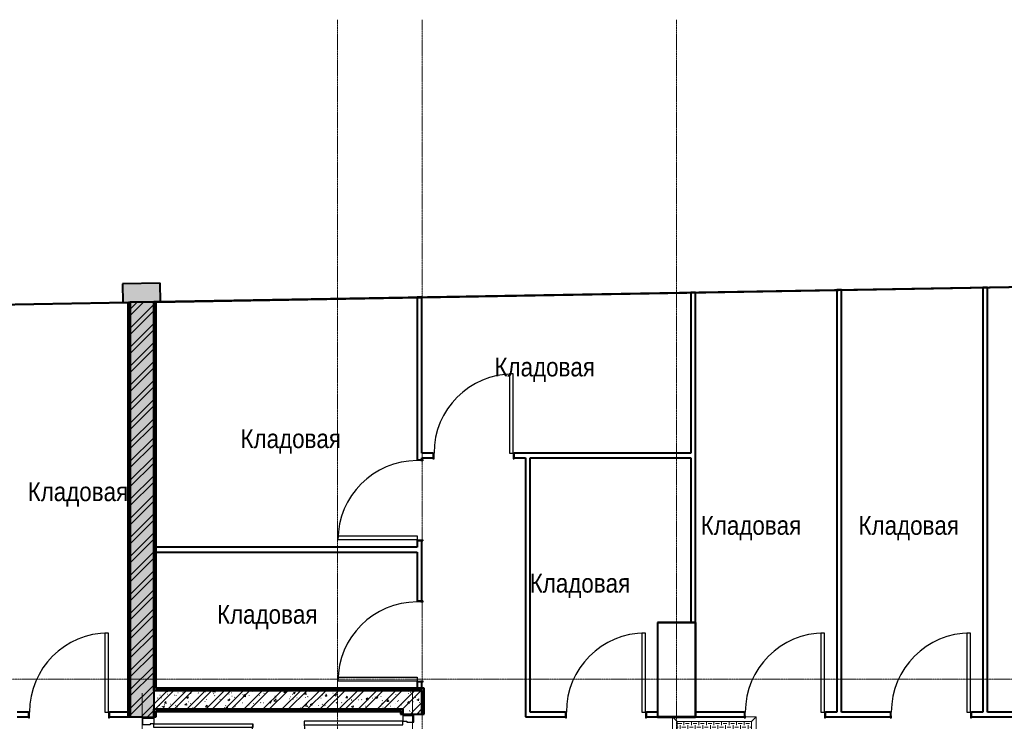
# Model space of a CAD drawing. Header units: millimetres. Extents: x 5617 to 91811, y 7718 to 89253.
# Tile 17 of 66: x 53889 to 64343, y 81803 to 89252. Entities that reach past the tile are written whole.
import ezdxf

# ---------------------------------------------------------------- set-up
doc = ezdxf.new("R2010")
doc.units = ezdxf.units.MM
doc.linetypes.add('ADSK_Линия сетки', pattern=[25, 20, -2.5, 0, -2.5])
doc.linetypes.add('Линия сетки', pattern=[25, 20, -2.5, 0, -2.5])
for name, color, linetype, lineweight in [('Двери', 7, 'Continuous', 18), ('Каркас несущий', 7, 'Continuous', 18), ('Каркас_Импост', 7, 'Continuous', 30), ('Марки помещений', 7, 'Continuous', 20), ('Монтажный зазор', 7, 'Continuous', 30), ('Окна', 7, 'Continuous', 18), ('Оси', 7, 'Continuous', 9), ('Панель', 7, 'Continuous', 30), ('Перекрытия', 7, 'Continuous', 18), ('Стены разрез', 7, 'Continuous', 40), ('Стены штриховка', 7, 'Continuous', 40)]:
    doc.layers.add(name, color=color, linetype=linetype, lineweight=lineweight)
doc.styles.add('Arial_3', font='arial.ttf', dxfattribs={"width": 0.85, "height": 200})
pattern_1 = [(50, (0, 0), (218.62117, -19.1268), [22.86, -251.46]), (355, (0, 0), (-42.2919, 229.2684), [18.288, -201.168]), (100.451, (18.22, -1.6), (176.33107, 210.13963), [19.428, -213.708]), (46.184, (0, 60.96), (325.29495, -50.45164), [34.29, -377.19]), (96.636, (27.1, 56.76), (284.883, 296.9127), [29.142, -320.562]), (351.184, (0, 60.96), (284.8858, 296.9107), [27.432, -301.752]), (21, (30.48, 45.72), (181.93753, -122.71832), [22.86, -251.46]), (326, (30.48, 45.72), (74.1622, 221.0262), [18.288, -201.168]), (71.451, (45.64, 35.5), (256.10035, 98.30526), [19.428, -213.708]), (37.5, (0, 0), (3.70639, 101.465895), [3.353, -195.377, 3.353, -200.863, -201.93]), (37.5, (0, 0), (3.70639, 101.465895), [-402.946, 3.353, -198.577]), (7.5, (0, 0), (80.18358, 120.21653), [3.353, -113.081, 3.353, -190.805, -76.962]), (7.5, (0, 0), (80.18358, 120.21653), [-310.591, 3.353, -73.609]), (327.5, (-67.97, 0), (162.70865, -6.87497), [3.353, -72.847, 3.353, -234.391, -315.468]), (327.5, (-67.97, 0), (162.70865, -6.87497), [-313.944, 3.353, -312.115]), (317.5, (-98.45, 0), (177.75468, 30.51183), [3.353, -95.707, 3.353, -154.534, -224.028]), (317.5, (-98.45, 0), (177.75468, 30.51183), [-256.946, 3.353, -220.675])]
pattern_2 = [(45, (0, 0), (-101.02788, 101.02788), []), (45, (67.35, 0), (-101.02788, 101.02788), [])]
pattern_3 = [(0, (0, 0), (406.4, 101.6), [33.528, -271.272, 33.528, -271.272, -1625.6]), (0, (0, 0), (406.4, 101.6), [-609.6, 33.528, -576.072, 33.528, -271.272, -711.2]), (0, (0, 0), (406.4, 101.6), [-1524, 33.528, -169.672, 33.528, -474.472]), (120, (152.4, 50.8), (-291.18818, 301.15272), [33.528, -271.272, 33.528, -271.272, -1625.6]), (120, (152.4, 50.8), (-291.18818, 301.15272), [-609.6, 33.528, -576.072, 33.528, -271.272, -711.2]), (120, (152.4, 50.8), (-291.18818, 301.15272), [-1524, 33.528, -169.672, 33.528, -474.472]), (240, (203.2, 254), (-115.21182, -402.75272), [33.528, -271.272, 33.528, -271.272, -1625.6]), (240, (203.2, 254), (-115.21182, -402.75272), [-609.6, 33.528, -576.072, 33.528, -271.272, -711.2]), (240, (203.2, 254), (-115.21182, -402.75272), [-1524, 33.528, -169.672, 33.528, -474.472])]

# ---------------------------------------------------------------- blocks, each defined once
blk = doc.blocks.new('101_Дверь_Однопольная - _ПЧ_800х2000_Кладовая_Л-4171007-МКСС_LB02_-11_400__Кабельные конструкции_Лотки_1')
at = {"layer": 'Каркас_Импост', "color": 254, "true_color": 0xcccccc}
for p, q in [((-420, 25), (-430, 25)), ((-430, 25), (-430, -35)), ((-420, -15), (-420, 25)), ((430, 25), (420, 25)), ((420, 25), (420, -15)), ((430, -35), (430, 25)), ((-430, -35), (-419, -35)), ((-419, -15), (-420, -15)), ((-419, -35), (-419, -15)), ((420, -15), (419, -15)), ((419, -15), (419, -35)), ((419, -35), (430, -35))]:
    blk.add_line(p, q, dxfattribs=at)
at = {"layer": 'Монтажный зазор', "color": 254, "true_color": 0xcccccc}
for p, q in [((-430, 25), (-431, 25)), ((-431, 25), (-431, -35)), ((-430, -35), (-430, 25)), ((431, 25), (430, 25)), ((430, 25), (430, -35)), ((431, -35), (431, 25)), ((-431, -35), (-430, -35)), ((430, -35), (431, -35))]:
    blk.add_line(p, q, dxfattribs=at)
at = {"layer": 'Панель', "color": 254, "true_color": 0xcccccc}
for p, q in [((420, 865), (380, 865)), ((380, 865), (380, 25)), ((420, 25), (420, 865)), ((380, 25), (420, 25))]:
    blk.add_line(p, q, dxfattribs=at)
blk.add_arc((420, 25), 840, 90, 180, dxfattribs=at)
blk = doc.blocks.new('101_Дверь_Однопольная - _ПЧ_Мет_1000х2000_Блок кладовых_EI60_Пр-4470926-МКСС_LB02_-11_400__Кабельные конструкции_Лотки_1')
at = {"layer": 'Каркас_Импост', "color": 254, "true_color": 0xcccccc}
for p, q in [((-585, 125), (-525, 125)), ((-585, 10), (-585, 125)), ((-525, 125), (-525, 85)), ((525, 125), (585, 125)), ((525, 85), (525, 125)), ((585, 125), (585, 10)), ((-515, 10), (-585, 10)), ((-525, 85), (-515, 85)), ((-515, 85), (-515, 10)), ((515, 85), (525, 85)), ((515, 10), (515, 85)), ((585, 10), (515, 10))]:
    blk.add_line(p, q, dxfattribs=at)
at = {"layer": 'Монтажный зазор', "color": 254, "true_color": 0xcccccc}
for p, q in [((-600, 125), (-585, 125)), ((-600, 10), (-600, 125)), ((-585, 125), (-585, 10)), ((585, 10), (585, 125)), ((585, 125), (600, 125)), ((600, 125), (600, 10)), ((-585, 10), (-600, 10)), ((600, 10), (585, 10))]:
    blk.add_line(p, q, dxfattribs=at)
at = {"layer": 'Панель', "color": 254, "true_color": 0xcccccc}
for p, q in [((-525, 1175), (-485, 1175)), ((-525, 125), (-525, 1175)), ((-485, 1175), (-485, 125)), ((-485, 125), (-525, 125))]:
    blk.add_line(p, q, dxfattribs=at)
blk.add_arc((-525, 125), 1050, 0, 90, dxfattribs=at)
blk = doc.blocks.new('101_Дверь_Однопольная - _ПЧ_Мет_1000х2000_Блок кладовых_EI60_Л-4428582-МКСС_LB02_-11_400__Кабельные конструкции_Лотки_1')
at = {"layer": 'Каркас_Импост', "color": 254, "true_color": 0xcccccc}
for p, q in [((-525, 100), (-585, 100)), ((-585, 100), (-585, -15)), ((-525, 60), (-525, 100)), ((-515, 60), (-525, 60)), ((-515, -15), (-515, 60)), ((525, 60), (515, 60)), ((515, 60), (515, -15)), ((585, 100), (525, 100)), ((525, 100), (525, 60)), ((585, -15), (585, 100)), ((-585, -15), (-515, -15)), ((515, -15), (585, -15))]:
    blk.add_line(p, q, dxfattribs=at)
at = {"layer": 'Монтажный зазор', "color": 254, "true_color": 0xcccccc}
for p, q in [((-585, 100), (-600, 100)), ((-600, 100), (-600, -15)), ((-585, -15), (-585, 100)), ((600, 100), (585, 100)), ((585, 100), (585, -15)), ((600, -15), (600, 100)), ((-600, -15), (-585, -15)), ((585, -15), (600, -15))]:
    blk.add_line(p, q, dxfattribs=at)
at = {"layer": 'Панель', "color": 254, "true_color": 0xcccccc}
for p, q in [((525, 1150), (485, 1150)), ((485, 1150), (485, 100)), ((525, 100), (525, 1150)), ((485, 100), (525, 100))]:
    blk.add_line(p, q, dxfattribs=at)
blk.add_arc((525, 100), 1050, 90, 180, dxfattribs=at)
blk = doc.blocks.new('101_Дверь_Однопольная - _ПЧ_800х2000_Кладовая_Пр-4171002-МКСС_LB02_-11_400__Кабельные конструкции_Лотки_1')
at = {"layer": 'Каркас_Импост', "color": 254, "true_color": 0xcccccc}
for p, q in [((-430, 25), (-420, 25)), ((-430, -35), (-430, 25)), ((-420, 25), (-420, -15)), ((420, 25), (430, 25)), ((420, -15), (420, 25)), ((430, 25), (430, -35)), ((-419, -35), (-430, -35)), ((-420, -15), (-419, -15)), ((-419, -15), (-419, -35)), ((419, -15), (420, -15)), ((419, -35), (419, -15)), ((430, -35), (419, -35))]:
    blk.add_line(p, q, dxfattribs=at)
at = {"layer": 'Монтажный зазор', "color": 254, "true_color": 0xcccccc}
for p, q in [((-431, 25), (-430, 25)), ((-431, -35), (-431, 25)), ((-430, 25), (-430, -35)), ((430, -35), (430, 25)), ((430, 25), (431, 25)), ((431, 25), (431, -35)), ((-430, -35), (-431, -35)), ((431, -35), (430, -35))]:
    blk.add_line(p, q, dxfattribs=at)
at = {"layer": 'Панель', "color": 254, "true_color": 0xcccccc}
for p, q in [((-420, 865), (-380, 865)), ((-420, 25), (-420, 865)), ((-380, 865), (-380, 25)), ((-380, 25), (-420, 25))]:
    blk.add_line(p, q, dxfattribs=at)
blk.add_arc((-420, 25), 840, 0, 90, dxfattribs=at)
blk = doc.blocks.new('ПР - _ПЧ_1200_250_Оп250-250_Шаг300_Арм16_Арм10-4470910-МКСС_LB02_-11_400__Кабельные конструкции_Лотки_1')
at = {"layer": 'Каркас несущий', "color": 254, "true_color": 0xffcccc}
for p, q in [((-850, 0), (850, 0)), ((-850, 0), (850, 0)), ((570, 0), (600, 0))]:
    blk.add_line(p, q, dxfattribs=at)
blk = doc.blocks.new('ПР - _ПЧ_1200_200_Оп250-250_Шаг300_Арм16_Арм10-V2-МКСС_LB02_-11_400__Кабельные конструкции_Лотки_1')
at = {"layer": 'Каркас несущий', "color": 254, "true_color": 0xffcccc}
for p, q in [((-850, 0), (850, 0)), ((-850, 0), (-600, 0)), ((-515, 0), (515, 0)), ((600, 0), (850, 0))]:
    blk.add_line(p, q, dxfattribs=at)
blk = doc.blocks.new('105_Приямок_C крышкой - 600х800-V6-МКСС_LB02_-11_400__Кабельные конструкции_Лотки_1')
at = {"layer": 'Каркас несущий', "lineweight": 9, "true_color": 0xe4e4e4}
h = blk.add_hatch(dxfattribs=at)
h.set_pattern_fill('FP_4', color=254, style=0, pattern_type=2)
h.set_pattern_definition([(180, (-42.23, -380), (5e-14, 400), [40, -360]), (180, (-122.23, -380), (5e-14, 400), [40, -360]), (180, (-202.23, -380), (5e-14, 400), [40, -360]), (180, (-282.23, -380), (5e-14, 400), [40, -360]), (180, (-362.23, -380), (5e-14, 400), [37.77, -362.23]), (270, (-100, -360), (400, 2e-14), [40, -360]), (270, (-180, -360), (400, 2e-14), [40, -360]), (270, (-260, -360), (400, 2e-14), [40, -360]), (270, (-340, -360), (400, 2e-14), [40, -360]), (270, (-20, -360), (400, 2e-14), [40, -360]), (180, (0, -340), (5e-14, 400), [40, -360]), (180, (-80, -340), (5e-14, 400), [40, -360]), (180, (-160, -340), (5e-14, 400), [40, -360]), (180, (-240, -340), (5e-14, 400), [40, -360]), (180, (-320, -340), (5e-14, 400), [40, -360]), (270, (-57.77, -320), (400, 2e-14), [40, -360]), (270, (-137.77, -320), (400, 2e-14), [40, -360]), (270, (-217.77, -320), (400, 2e-14), [40, -360]), (270, (-297.77, -320), (400, 2e-14), [40, -360]), (270, (-377.77, -320), (400, 2e-14), [40, -360]), (180, (-42.23, -300), (5e-14, 400), [40, -360]), (180, (-122.23, -300), (5e-14, 400), [40, -360]), (180, (-202.23, -300), (5e-14, 400), [40, -360]), (180, (-282.23, -300), (5e-14, 400), [40, -360]), (180, (-362.23, -300), (5e-14, 400), [37.77, -362.23]), (270, (-100, -280), (400, 2e-14), [40, -360]), (270, (-180, -280), (400, 2e-14), [40, -360]), (270, (-260, -280), (400, 2e-14), [40, -360]), (270, (-340, -280), (400, 2e-14), [40, -360]), (270, (-20, -280), (400, 2e-14), [40, -360]), (180, (0, -260), (5e-14, 400), [40, -360]), (180, (-80, -260), (5e-14, 400), [40, -360]), (180, (-160, -260), (5e-14, 400), [40, -360]), (180, (-240, -260), (5e-14, 400), [40, -360]), (180, (-320, -260), (5e-14, 400), [40, -360]), (270, (-57.77, -240), (400, 2e-14), [40, -360]), (270, (-137.77, -240), (400, 2e-14), [40, -360]), (270, (-217.77, -240), (400, 2e-14), [40, -360]), (270, (-297.77, -240), (400, 2e-14), [40, -360]), (270, (-377.77, -240), (400, 2e-14), [40, -360]), (180, (-42.23, -220), (5e-14, 400), [40, -360]), (180, (-122.23, -220), (5e-14, 400), [40, -360]), (180, (-202.23, -220), (5e-14, 400), [40, -360]), (180, (-282.23, -220), (5e-14, 400), [40, -360]), (180, (-362.23, -220), (5e-14, 400), [37.77, -362.23]), (270, (-100, -200), (400, 2e-14), [40, -360]), (270, (-180, -200), (400, 2e-14), [40, -360]), (270, (-260, -200), (400, 2e-14), [40, -360]), (270, (-340, -200), (400, 2e-14), [40, -360]), (270, (-20, -200), (400, 2e-14), [40, -360]), (180, (0, -180), (5e-14, 400), [40, -360]), (180, (-80, -180), (5e-14, 400), [40, -360]), (180, (-160, -180), (5e-14, 400), [40, -360]), (180, (-240, -180), (5e-14, 400), [40, -360]), (180, (-320, -180), (5e-14, 400), [40, -360]), (270, (-57.77, -160), (400, 2e-14), [40, -360]), (270, (-137.77, -160), (400, 2e-14), [40, -360]), (270, (-217.77, -160), (400, 2e-14), [40, -360]), (270, (-297.77, -160), (400, 2e-14), [40, -360]), (270, (-377.77, -160), (400, 2e-14), [40, -360]), (180, (-42.23, -140), (5e-14, 400), [40, -360]), (180, (-122.23, -140), (5e-14, 400), [40, -360]), (180, (-202.23, -140), (5e-14, 400), [40, -360]), (180, (-282.23, -140), (5e-14, 400), [40, -360]), (180, (-362.23, -140), (5e-14, 400), [37.77, -362.23]), (270, (-100, -120), (400, 2e-14), [40, -360]), (270, (-180, -120), (400, 2e-14), [40, -360]), (270, (-260, -120), (400, 2e-14), [40, -360]), (270, (-340, -120), (400, 2e-14), [40, -360]), (270, (-20, -120), (400, 2e-14), [40, -360]), (180, (0, -100), (5e-14, 400), [40, -360]), (180, (-80, -100), (5e-14, 400), [40, -360]), (180, (-160, -100), (5e-14, 400), [40, -360]), (180, (-240, -100), (5e-14, 400), [40, -360]), (180, (-320, -100), (5e-14, 400), [40, -360]), (270, (-57.77, -80), (400, 2e-14), [40, -360]), (270, (-137.77, -80), (400, 2e-14), [40, -360]), (270, (-217.77, -80), (400, 2e-14), [40, -360]), (270, (-297.77, -80), (400, 2e-14), [40, -360]), (270, (-377.77, -80), (400, 2e-14), [40, -360]), (180, (-42.23, -60), (5e-14, 400), [40, -360]), (180, (-122.23, -60), (5e-14, 400), [40, -360]), (180, (-202.23, -60), (5e-14, 400), [40, -360]), (180, (-282.23, -60), (5e-14, 400), [40, -360]), (180, (-362.23, -60), (5e-14, 400), [37.77, -362.23]), (270, (-100, -40), (400, 2e-14), [40, -360]), (270, (-180, -40), (400, 2e-14), [40, -360]), (270, (-260, -40), (400, 2e-14), [40, -360]), (270, (-340, -40), (400, 2e-14), [40, -360]), (270, (-20, -40), (400, 2e-14), [40, -360]), (180, (0, -20), (5e-14, 400), [40, -360]), (180, (-80, -20), (5e-14, 400), [40, -360]), (180, (-160, -20), (5e-14, 400), [40, -360]), (180, (-240, -20), (5e-14, 400), [40, -360]), (180, (-320, -20), (5e-14, 400), [40, -360]), (270, (-57.77, 0), (400, 2e-14), [40, -360]), (270, (-137.77, 0), (400, 2e-14), [40, -360]), (270, (-217.77, 0), (400, 2e-14), [40, -360]), (270, (-297.77, 0), (400, 2e-14), [40, -360]), (270, (-377.77, 0), (400, 2e-14), [40, -360])])
h.paths.add_polyline_path([(-395, -273), (395, -273), (395, 272), (-395, 272), (-395, -77)])
at = {"layer": 'Каркас несущий', "color": 254, "true_color": 0xcccccc}
for p, q in [((-395, 272), (-445, 322)), ((395, 272), (445, 322)), ((-395, -273), (-445, -323)), ((395, -273), (445, -323))]:
    blk.add_line(p, q, dxfattribs=at)
at = {"layer": 'Каркас несущий', "color": 254, "lineweight": 9, "true_color": 0xcccccc}
for p, q in [((395, 272), (-395, 272)), ((-395, 272), (-395, -273)), ((395, -273), (395, 272)), ((-395, -273), (395, -273))]:
    blk.add_line(p, q, dxfattribs=at)
at = {"layer": 'Окна', "color": 254, "true_color": 0xcccccc}
for p, q in [((-445, -323), (-445, 322)), ((-445, 322), (-200, 322)), ((331, 322), (445, 322)), ((445, 322), (445, -323)), ((395, 272), (-395, 272)), ((-395, 272), (-395, -273)), ((395, 272), (395, -273)), ((-395, -273), (395, -273)), ((445, -323), (-445, -323))]:
    blk.add_line(p, q, dxfattribs=at)
blk = doc.blocks.new('135_SLK_GD_AR_rvt-1-МКСС_LB02_-11_400__Кабельные конструкции_Лотки_1')
at = {"layer": 'Стены разрез', "lineweight": 18, "true_color": 0xe0e0e0}
blk.add_hatch(color=254, dxfattribs=at).paths.add_polyline_path([(22870, 86249), (23270, 86256), (23267, 86456), (22867, 86449)])
at = {"layer": 'Стены разрез', "lineweight": 9, "true_color": 0xcccccc}
h = blk.add_hatch(dxfattribs=at)
h.set_pattern_fill('FP_5', color=254, style=0, pattern_type=2)
h.set_pattern_definition(pattern_3)
h.paths.add_polyline_path([(22950, 77200), (22950, 80650), (22930, 80650), (22930, 77200)])
h.paths.add_polyline_path([(22930, 81850), (22950, 81850), (22950, 86251), (22930, 86250), (22930, 82152)])
h = blk.add_hatch(dxfattribs=at)
h.set_pattern_fill('FP_1', color=254, style=0, pattern_type=2)
h.set_pattern_definition(pattern_1)
h.paths.add_polyline_path([(23149, 77550), (23200, 77550), (23200, 80650), (22950, 80650), (22950, 77550), (23077, 77550)])
h.paths.add_polyline_path([(22950, 81850), (23200, 81850), (23200, 86255), (22950, 86251), (22950, 81900)])
h = blk.add_hatch(dxfattribs=at)
h.set_pattern_fill('FP_2', color=254, style=0, pattern_type=2)
h.set_pattern_definition(pattern_2)
h.paths.add_polyline_path([(23149, 77550), (23200, 77550), (23200, 80650), (22950, 80650), (22950, 77550), (23077, 77550)])
h.paths.add_polyline_path([(22950, 81850), (23200, 81850), (23200, 86255), (22950, 86251), (22950, 81900)])
h = blk.add_hatch(dxfattribs=at)
h.set_pattern_fill('FP_5', color=254, style=0, pattern_type=2)
h.set_pattern_definition(pattern_3)
h.paths.add_polyline_path([(23220, 82130), (23220, 86255), (23200, 86255), (23200, 82130)])
h = blk.add_hatch(dxfattribs=at)
h.set_pattern_fill('FP_1', color=254, style=0, pattern_type=2)
h.set_pattern_definition(pattern_1)
h.paths.add_polyline_path([(23200, 81930), (26045, 81930), (26045, 82130), (23200, 82130)])
h = blk.add_hatch(dxfattribs=at)
h.set_pattern_fill('FP_2', color=254, style=0, pattern_type=2)
h.set_pattern_definition(pattern_2)
h.paths.add_polyline_path([(23200, 81930), (26045, 81930), (26045, 82130), (23200, 82130)])
h = blk.add_hatch(dxfattribs=at)
h.set_pattern_fill('FP_5', color=254, style=0, pattern_type=2)
h.set_pattern_definition(pattern_3)
h.paths.add_polyline_path([(26045, 82130), (26065, 82130), (26065, 82150), (23220, 82150), (23220, 82130), (25773, 82130)])
h = blk.add_hatch(dxfattribs=at)
h.set_pattern_fill('FP_5', color=254, style=0, pattern_type=2)
h.set_pattern_definition(pattern_3)
h.paths.add_polyline_path([(23220, 76900), (23220, 80650), (23200, 80650), (23200, 76900)])
h.paths.add_polyline_path([(23220, 81850), (23220, 81930), (23200, 81930), (23200, 81850)])
h = blk.add_hatch(dxfattribs=at)
h.set_pattern_fill('FP_5', color=254, style=0, pattern_type=2)
h.set_pattern_definition(pattern_3)
h.paths.add_polyline_path([(25825, 81910), (25845, 81910), (25845, 81930), (23220, 81930), (23220, 81910), (25773, 81910)])
h = blk.add_hatch(dxfattribs=at)
h.set_pattern_fill('FP_5', color=254, style=0, pattern_type=2)
h.set_pattern_definition(pattern_3)
h.paths.add_polyline_path([(25845, 80650), (25845, 80680), (25825, 80680), (25825, 80650)])
h.paths.add_polyline_path([(25845, 81880), (25845, 81910), (25825, 81910), (25825, 81880)])
h = blk.add_hatch(dxfattribs=at)
h.set_pattern_fill('FP_1', color=254, style=0, pattern_type=2)
h.set_pattern_definition(pattern_1)
h.paths.add_polyline_path([(26045, 80630), (26045, 80680), (25845, 80680), (25845, 80630)])
h.paths.add_polyline_path([(25845, 81880), (26045, 81880), (26045, 81930), (25845, 81930), (25845, 81905)])
h = blk.add_hatch(dxfattribs=at)
h.set_pattern_fill('FP_2', color=254, style=0, pattern_type=2)
h.set_pattern_definition(pattern_2)
h.paths.add_polyline_path([(26045, 80630), (26045, 80680), (25845, 80680), (25845, 80630)])
h.paths.add_polyline_path([(25845, 81880), (26045, 81880), (26045, 81930), (25845, 81930), (25845, 81905)])
at = {"layer": 'Перекрытия', "color": 254, "true_color": 0xcccccc}
for p, q in [((28550, 82850), (28900, 82850)), ((28550, 81900), (28550, 82850)), ((28950, 82850), (28950, 81900)), ((28705, 81850), (28550, 81850))]:
    blk.add_line(p, q, dxfattribs=at)
at = {"layer": 'Стены разрез', "color": 254, "true_color": 0xcccccc}
for p, q in [((23267, 86456), (22867, 86449)), ((35075, 86462), (23225, 86255)), ((23225, 86253), (35075, 86460)), ((23270, 86256), (23267, 86456)), ((22867, 86449), (22870, 86249)), ((28950, 86355), (28900, 86355)), ((28900, 86355), (28900, 84650)), ((28950, 82850), (28950, 86355)), ((30500, 86382), (30450, 86382)), ((30450, 86382), (30450, 81900)), ((30500, 81900), (30500, 86382)), ((32050, 86409), (32000, 86409)), ((32000, 86409), (32000, 81900)), ((32050, 81900), (32050, 86409)), ((22930, 86250), (13970, 86094)), ((13975, 86092), (22925, 86248)), ((22870, 86249), (22950, 86251)), ((22925, 86248), (22925, 81850)), ((22950, 86251), (22930, 86250)), ((22950, 86251), (22950, 86249)), ((22950, 86249), (22950, 86251)), ((23200, 86255), (23270, 86256)), ((23200, 83650), (23200, 86255)), ((23200, 86255), (23200, 82130)), ((23225, 86255), (23200, 86255)), ((23225, 82155), (23225, 86253)), ((26045, 86304), (25995, 86304)), ((25995, 86304), (25995, 84581)), ((26045, 84650), (26045, 86304)), ((26164, 84650), (26045, 84650)), ((26045, 84581), (26045, 84600)), ((26045, 84600), (26164, 84600)), ((28900, 84650), (27026, 84650)), ((27026, 84600), (27145, 84600)), ((27145, 84600), (27145, 81850)), ((27195, 81900), (27195, 84600)), ((27195, 84600), (28900, 84600)), ((28900, 84600), (28900, 82850)), ((25995, 83650), (23200, 83650)), ((25995, 83719), (25995, 83650)), ((26045, 83081), (26045, 83719)), ((23200, 82130), (23200, 83600)), ((23200, 83600), (25995, 83600)), ((25995, 83600), (25995, 83081)), ((28950, 82852), (28548, 82852)), ((28548, 82852), (28548, 82850)), ((28548, 82850), (28548, 81848)), ((28550, 82850), (28950, 82850)), ((28550, 81850), (28550, 82850)), ((28900, 82850), (28950, 82850)), ((28952, 82852), (28950, 82852)), ((28950, 82850), (28950, 81850)), ((28952, 81850), (28952, 82852)), ((25995, 82219), (25995, 82130)), ((26045, 82130), (26045, 82219)), ((25995, 82130), (23200, 82130)), ((23200, 82130), (23220, 82130)), ((23220, 82130), (23225, 82130)), ((26070, 82155), (23225, 82155)), ((23225, 82130), (26045, 82130)), ((26045, 81930), (26045, 82130)), ((26045, 82130), (26045, 81930)), ((26070, 82150), (26070, 82155)), ((26070, 82130), (26070, 82150)), ((26070, 81880), (26070, 82130)), ((21869, 81900), (21750, 81900)), ((22950, 81900), (22731, 81900)), ((23200, 81930), (25845, 81930)), ((23220, 81930), (23200, 81930)), ((23225, 81930), (23220, 81930)), ((25845, 81930), (23225, 81930)), ((23225, 81850), (23225, 81905)), ((23225, 81905), (25820, 81905)), ((25820, 81905), (25820, 81880)), ((25820, 81880), (25845, 81880)), ((25845, 81930), (25845, 81905)), ((25845, 81910), (25845, 81930)), ((25960, 81880), (26045, 81880)), ((26045, 81880), (26070, 81880)), ((27569, 81900), (27195, 81900)), ((28550, 81900), (28431, 81900)), ((28550, 81850), (28550, 81900)), ((29469, 81900), (28950, 81900)), ((28950, 81900), (28950, 81850)), ((30450, 81900), (30331, 81900)), ((31019, 81900), (30500, 81900)), ((32000, 81900), (31881, 81900)), ((32569, 81900), (32050, 81900)), ((21750, 81850), (21869, 81850)), ((22731, 81850), (22950, 81850)), ((22925, 81850), (22950, 81850)), ((22950, 81850), (23085, 81850)), ((23200, 81850), (23225, 81850)), ((27145, 81850), (27195, 81850)), ((27195, 81850), (27569, 81850)), ((28431, 81850), (28550, 81850)), ((28548, 81848), (28550, 81848)), ((28950, 81850), (28550, 81850)), ((28550, 81848), (28952, 81848)), ((28950, 81850), (29469, 81850)), ((28952, 81848), (28952, 81850)), ((30331, 81850), (31019, 81850)), ((31881, 81850), (32569, 81850))]:
    blk.add_line(p, q, dxfattribs=at)
at = {"layer": 'Стены штриховка', "color": 254, "true_color": 0xcccccc}
for p, q in [((22930, 86250), (22930, 86248)), ((22930, 86248), (22930, 81850)), ((23200, 86255), (22950, 86251)), ((22950, 86251), (23200, 86255)), ((22950, 86249), (22950, 81900)), ((22950, 81900), (22950, 86249)), ((23220, 82150), (23220, 86255)), ((23200, 83600), (23200, 83650)), ((23200, 83650), (23200, 83600)), ((23200, 82130), (23200, 81930)), ((23225, 82150), (23220, 82150)), ((26065, 82150), (23225, 82150)), ((25995, 82130), (26045, 82130)), ((26045, 82130), (25995, 82130)), ((26065, 82150), (26065, 82130)), ((26065, 81880), (26065, 82130)), ((22950, 81900), (22950, 81850)), ((22950, 81850), (22950, 81900)), ((22950, 81850), (22950, 81900)), ((23200, 81850), (23200, 81930)), ((23200, 81930), (23200, 81850)), ((23220, 81850), (23220, 81910)), ((23220, 81910), (23225, 81910)), ((23225, 81910), (25825, 81910)), ((25825, 81910), (25825, 81905)), ((25825, 81905), (25825, 81880)), ((25845, 81905), (25845, 81910)), ((25845, 81905), (25845, 81880)), ((25845, 81880), (25845, 81905)), ((26045, 81880), (26045, 81930)), ((26045, 81930), (26045, 81880))]:
    blk.add_line(p, q, dxfattribs=at)
at = {"layer": 'Двери', "color": 254, "lineweight": 18, "true_color": 0xcccccc}
for p in [(26595, 84625), (22300, 81875), (28000, 81875), (29900, 81875), (31450, 81875)]:
    blk.add_blockref('101_Дверь_Однопольная - _ПЧ_800х2000_Кладовая_Л-4171007-МКСС_LB02_-11_400__Кабельные конструкции_Лотки_1', p, dxfattribs=at)
for name, p, rotation in [('101_Дверь_Однопольная - _ПЧ_800х2000_Кладовая_Пр-4171002-МКСС_LB02_-11_400__Кабельные конструкции_Лотки_1', (26020, 84150), 89.9999999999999), ('101_Дверь_Однопольная - _ПЧ_800х2000_Кладовая_Пр-4171002-МКСС_LB02_-11_400__Кабельные конструкции_Лотки_1', (26020, 82650), 89.9999999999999), ('101_Дверь_Однопольная - _ПЧ_Мет_1000х2000_Блок кладовых_EI60_Л-4428582-МКСС_LB02_-11_400__Кабельные конструкции_Лотки_1', (25945, 81280), 89.9999999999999), ('101_Дверь_Однопольная - _ПЧ_Мет_1000х2000_Блок кладовых_EI60_Пр-4470926-МКСС_LB02_-11_400__Кабельные конструкции_Лотки_1', (23075, 81250), 269.9999999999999)]:
    blk.add_blockref(name, p, dxfattribs=dict(at, rotation=rotation))
at = {"layer": 'Каркас несущий', "color": 254, "lineweight": 18, "true_color": 0xcccccc}
for name, p, rotation in [('ПР - _ПЧ_1200_250_Оп250-250_Шаг300_Арм16_Арм10-4470910-МКСС_LB02_-11_400__Кабельные конструкции_Лотки_1', (23075, 81250), 269.9999999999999), ('ПР - _ПЧ_1200_200_Оп250-250_Шаг300_Арм16_Арм10-V2-МКСС_LB02_-11_400__Кабельные конструкции_Лотки_1', (25945, 81280), 89.9999999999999)]:
    blk.add_blockref(name, p, dxfattribs=dict(at, rotation=rotation))
at = {"layer": 'Окна', "color": 254, "lineweight": 18, "true_color": 0xcccccc}
blk.add_blockref('105_Приямок_C крышкой - 600х800-V6-МКСС_LB02_-11_400__Кабельные конструкции_Лотки_1', (29150, 81527), dxfattribs=at)

msp = doc.modelspace()

# ---------------------------------------------------------------- linework, layer by layer
at = {"layer": 'Оси', "linetype": 'Линия сетки'}
for p, q in [((57263.4, 46634.3), (57263.4, 89251.4)), ((58163.4, 47904.3), (58163.4, 89249.9)), ((60863.4, 46634.3), (60863.4, 89251.7))]:
    msp.add_line(p, q, dxfattribs=at)
at = {"layer": 'Оси', "linetype": 'ADSK_Линия сетки'}
msp.add_line((91811.2, 82250), (28430.3, 82250), dxfattribs=at)

# ---------------------------------------------------------------- block references
at = {"lineweight": 5}
msp.add_blockref('135_SLK_GD_AR_rvt-1-МКСС_LB02_-11_400__Кабельные конструкции_Лотки_1', (32113.4, 0), dxfattribs=at)

# ---------------------------------------------------------------- texts
at = {"layer": 'Марки помещений', "lineweight": 9, "char_height": 200, "width": 1315.168, "attachment_point": 1, "style": 'Arial_3'}
for insert in [(58930.8, 85664.3), (56234.4, 84903.3), (53974.4, 84340.4), (61120.6, 83982.7), (62795.6, 83982.7), (59304.8, 83368.9), (55984.4, 83038.3)]:
    msp.add_mtext('Кладовая', dxfattribs=dict(at, insert=insert))

doc.saveas('drawing.dxf')
